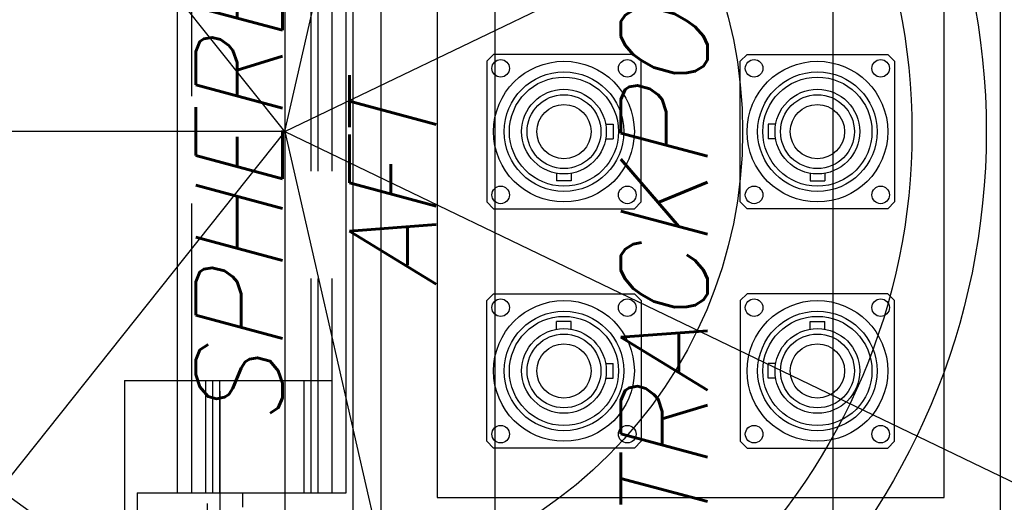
# Model space of a CAD drawing. Extents: x -135 to 10, y 84 to 175.
# Tile 7 of 53: x -110.57 to -101.83, y 144.26 to 148.54. Entities that reach past the tile are written whole.
import ezdxf

# ---------------------------------------------------------------- set-up
doc = ezdxf.new("R2010")
doc.units = 0
doc.header["$LTSCALE"] = 1.5
doc.header["$MEASUREMENT"] = 0
doc.linetypes.add('HIDDEN', pattern=[0.375, 0.25, -0.125])
doc.linetypes.add('SLDHIDDEN0', pattern=[1.905, 1.27, -0.635])
doc.layers.get('0').update_dxf_attribs({"linetype": 'CONTINUOUS'})
doc.layers.get('DEFPOINTS').update_dxf_attribs({"linetype": 'CONTINUOUS'})
for name, color, linetype in [('ANTENNA', 2, 'CONTINUOUS'), ('DEVICE_TRACKPOINT', 212, 'CONTINUOUS'), ('HULL', 7, 'CONTINUOUS'), ('J_BOX_AFT', 171, 'CONTINUOUS'), ('SPHERE_AFT', 7, 'CONTINUOUS'), ('STATION1', 134, 'CONTINUOUS'), ('STATION10', 60, 'CONTINUOUS'), ('STATION11', 70, 'CONTINUOUS'), ('STATION12', 50, 'CONTINUOUS'), ('STATION13', 90, 'CONTINUOUS'), ('STATION14', 100, 'CONTINUOUS'), ('STATION15', 110, 'CONTINUOUS'), ('STATION2', 136, 'CONTINUOUS'), ('STATION3', 138, 'CONTINUOUS'), ('STATION4', 140, 'CONTINUOUS'), ('STATION5', 142, 'CONTINUOUS'), ('STATION6', 144, 'CONTINUOUS'), ('STATION7', 146, 'CONTINUOUS'), ('STATION8', 150, 'CONTINUOUS'), ('STATION9', 201, 'CONTINUOUS'), ('V_BAND_COMPRESSION', 6, 'CONTINUOUS'), ('V_BAND_TENSION', 5, 'CONTINUOUS')]:
    doc.layers.add(name, color=color, linetype=linetype)
doc.styles.add('ENGR', font='Romans', dxfattribs={"oblique": 15})
doc.dimstyles.get("Standard").update_dxf_attribs({"dimtxt": 0.18, "dimasz": 0.18, "dimexe": 0.18, "dimexo": 0.0625, "dimgap": 0.09, "dimtad": 0, "dimtih": 1, "dimtoh": 1, "dimdec": 4, "dimzin": 0, "dimtxsty": 'STANDARD', "dimcen": 0.09, "dimazin": 3, "dimtfac": 1, "dimtdec": 4, "dimtofl": 0, "dimtmove": 0, "dimatfit": 3, "dimtolj": 1, "dimtzin": 0})

# ---------------------------------------------------------------- blocks, each defined once
blk = doc.blocks.new('*D8')
at = {"color": 0, "linetype": 'BYBLOCK'}
for p, q in [((-115.6729, 156.8957), (-123.3662, 166.5428)), ((-116.9683, 147.5479), (-132.5137, 147.5479))]:
    blk.add_line(p, q, dxfattribs=at)
for start, end in [(131.23711, 151.54113), (156.96834, 177.33431)]:
    blk.add_arc((-108.2183, 147.5479), 23.2154, start, end, dxfattribs=at)
for points in [[(-123.6368, 165.1437), (-123.4059, 164.8676), (-122.6928, 165.6985)], [(-131.2286, 148.6234), (-131.5885, 148.6318), (-131.4337, 147.5479)]]:
    blk.add_solid(points, dxfattribs=at)
at = {"layer": 'DEFPOINTS', "color": 0, "linetype": 'BYBLOCK'}
for p in [(-127.3997, 160.6256), (-115.2052, 156.3093), (-116.2183, 147.5479), (-108.2183, 147.5479), (-108.2183, 147.5479)]:
    blk.add_point(p, dxfattribs=at)
at = {"color": 0, "linetype": 'BYBLOCK', "insert": (-129.1346, 157.6207), "char_height": 0.9, "attachment_point": 5, "style": 'ENGR'}
blk.add_mtext('\\A1;51°', dxfattribs=at)

msp = doc.modelspace()

# ---------------------------------------------------------------- linework, layer by layer
for p, q in [((-108.2183, 157.3672), (-108.2183, 137.7286)), ((-108.2183, 147.5479), (-115.2052, 156.3093)), ((-108.2183, 147.5479), (-106.4381, 155.3473)), ((-108.2183, 147.5479), (-100.56, 151.2359)), ((-108.2183, 147.5479), (-116.2183, 147.5479)), ((-108.2183, 147.5479), (-113.2062, 141.2933)), ((-108.2183, 147.5479), (-106.3268, 139.261)), ((-108.2183, 147.5479), (-101.0105, 144.0768))]:
    msp.add_line(p, q)
msp.add_circle((-108.2183, 147.5479), 9.8193)
at = {"layer": 'ANTENNA', "linetype": 'CONTINUOUS'}
for p, q in [((-109.1741, 158.3393), (-109.1741, 144.3393)), ((-107.6741, 144.3393), (-107.6741, 158.3393)), ((-109.5308, 144.3393), (-107.7624, 144.3393)), ((-108.5933, 144.2143), (-108.5933, 144.3393)), ((-107.7624, 144.3393), (-107.6741, 144.3393))]:
    msp.add_line(p, q, dxfattribs=at)
at = {"layer": 'ANTENNA', "linetype": 'SLDHIDDEN0'}
for p, q in [((-109.0491, 158.3393), (-109.0491, 144.3393)), ((-107.9866, 144.3393), (-107.9866, 158.3393)), ((-107.9241, 144.3393), (-107.9241, 158.3393)), ((-107.7991, 144.3393), (-107.7991, 158.3393)), ((-109.6433, 145.3393), (-109.6433, 143.3393)), ((-109.6433, 145.3393), (-107.7991, 145.3393)), ((-109.0491, 145.3393), (-109.0491, 144.3393)), ((-109.0491, 145.3393), (-109.0491, 144.3393)), ((-109.0491, 145.3393), (-107.7991, 145.3393)), ((-108.9241, 145.3393), (-108.9241, 144.3393)), ((-108.8616, 145.3393), (-108.8616, 144.3393)), ((-108.7991, 145.3393), (-108.7991, 144.3393)), ((-108.7933, 143.3393), (-108.7933, 145.3393)), ((-108.0491, 144.3393), (-108.0491, 145.3393)), ((-107.9866, 144.3393), (-107.9866, 145.3393)), ((-107.9241, 144.3393), (-107.9241, 145.3393)), ((-107.7991, 144.3393), (-107.7991, 145.3393)), ((-107.7991, 144.3393), (-107.7991, 145.3393)), ((-109.6433, 144.3393), (-109.6433, 143.3393)), ((-109.5308, 144.3393), (-109.5308, 142.3393)), ((-108.9058, 142.3393), (-108.9058, 144.3393)), ((-108.7933, 143.3476), (-108.7933, 144.3393))]:
    msp.add_line(p, q, dxfattribs=at)
at = {"layer": 'DEVICE_TRACKPOINT'}
for p, q in [((-106.3554, 151.7938), (-106.3554, 143.2938)), ((-103.3554, 151.7938), (-103.3554, 143.2938))]:
    msp.add_line(p, q, dxfattribs=at)
at = {"layer": 'HULL'}
for radius in [10.5, 10.25]:
    msp.add_circle((-108.2183, 147.5479), radius, dxfattribs=at)
at = {"layer": 'J_BOX_AFT'}
for p, q in [((-107.6166, 151.5479), (-107.6166, 143.5479)), ((-107.3666, 151.2979), (-107.3666, 143.7979)), ((-101.8666, 143.7979), (-101.8666, 151.2979)), ((-106.8666, 150.7979), (-106.8666, 144.2979)), ((-102.3666, 144.2979), (-102.3666, 150.7979)), ((-106.3666, 148.2328), (-106.4266, 148.1728)), ((-106.4266, 148.1728), (-106.4266, 146.923)), ((-105.1167, 148.2328), (-106.3666, 148.2328)), ((-105.0567, 148.1728), (-105.1167, 148.2328)), ((-105.0567, 146.923), (-105.0567, 148.1728)), ((-104.1766, 148.1728), (-104.1166, 148.2328)), ((-104.1766, 146.923), (-104.1766, 148.1728)), ((-104.1166, 148.2328), (-102.8667, 148.2328)), ((-102.8667, 148.2328), (-102.8067, 148.1728)), ((-102.8067, 148.1728), (-102.8067, 146.923)), ((-106.4266, 146.923), (-106.3666, 146.863)), ((-106.3666, 146.863), (-105.1167, 146.863)), ((-105.1167, 146.863), (-105.0567, 146.923)), ((-104.1166, 146.863), (-104.1766, 146.923)), ((-102.8667, 146.863), (-104.1166, 146.863)), ((-102.8067, 146.923), (-102.8667, 146.863)), ((-106.4266, 146.0478), (-106.3666, 146.1078)), ((-106.3666, 146.1078), (-105.1167, 146.1078)), ((-105.1167, 146.1078), (-105.0567, 146.0478)), ((-104.1166, 146.1078), (-104.1766, 146.0478)), ((-102.8667, 146.1078), (-104.1166, 146.1078)), ((-102.8067, 146.0478), (-102.8667, 146.1078)), ((-106.4266, 144.7979), (-106.4266, 146.0478)), ((-105.0567, 146.0478), (-105.0567, 144.7979)), ((-104.1766, 146.0478), (-104.1766, 144.7979)), ((-102.8067, 144.7979), (-102.8067, 146.0478)), ((-106.3666, 144.7379), (-106.4266, 144.7979)), ((-105.0567, 144.7979), (-105.1167, 144.7379)), ((-104.1766, 144.7979), (-104.1166, 144.7379)), ((-102.8667, 144.7379), (-102.8067, 144.7979)), ((-105.1167, 144.7379), (-106.3666, 144.7379)), ((-104.1166, 144.7379), (-102.8667, 144.7379)), ((-106.8666, 144.2979), (-102.3666, 144.2979))]:
    msp.add_line(p, q, dxfattribs=at)
at = {"layer": 'J_BOX_AFT', "color": 7}
for p, q in [((-105.3713, 147.6129), (-105.3042, 147.6129)), ((-105.3042, 147.6129), (-105.3042, 147.4829)), ((-103.9291, 147.6129), (-103.9291, 147.4829)), ((-103.8619, 147.6129), (-103.9291, 147.6129)), ((-105.3713, 147.4829), (-105.3042, 147.4829)), ((-103.8619, 147.4829), (-103.9291, 147.4829)), ((-105.8066, 147.1776), (-105.8066, 147.1105)), ((-105.6766, 147.1105), (-105.8066, 147.1105)), ((-105.6766, 147.1776), (-105.6766, 147.1105)), ((-103.5566, 147.1776), (-103.5566, 147.1105)), ((-103.5566, 147.1105), (-103.4266, 147.1105)), ((-103.4266, 147.1776), (-103.4266, 147.1105)), ((-105.8066, 145.7931), (-105.8066, 145.8603)), ((-105.6766, 145.8603), (-105.8066, 145.8603)), ((-105.6766, 145.7931), (-105.6766, 145.8603)), ((-103.5566, 145.7931), (-103.5566, 145.8603)), ((-103.5566, 145.8603), (-103.4266, 145.8603)), ((-103.4266, 145.7931), (-103.4266, 145.8603)), ((-105.3713, 145.4878), (-105.3042, 145.4878)), ((-105.3042, 145.3578), (-105.3042, 145.4878)), ((-103.9291, 145.3578), (-103.9291, 145.4878)), ((-103.8619, 145.4878), (-103.9291, 145.4878)), ((-105.3713, 145.3578), (-105.3042, 145.3578)), ((-103.8619, 145.3578), (-103.9291, 145.3578))]:
    msp.add_line(p, q, dxfattribs=at)
at = {"layer": 'J_BOX_AFT'}
for centre, radius in [((-106.3036, 148.1099), 0.078), ((-105.7416, 147.5479), 0.6249), ((-105.1797, 148.1099), 0.078), ((-104.0536, 148.1099), 0.078), ((-103.4916, 147.5479), 0.6249), ((-102.9297, 148.1099), 0.078), ((-105.7416, 147.5479), 0.2411), ((-103.4916, 147.5479), 0.2411), ((-106.3036, 146.986), 0.078), ((-105.1797, 146.986), 0.078), ((-104.0536, 146.986), 0.078), ((-102.9297, 146.986), 0.078), ((-106.3036, 145.9848), 0.078), ((-105.1797, 145.9848), 0.078), ((-104.0536, 145.9848), 0.078), ((-102.9297, 145.9848), 0.078), ((-105.7416, 145.4228), 0.6249), ((-103.4916, 145.4228), 0.6249), ((-105.7416, 145.4228), 0.2411), ((-103.4916, 145.4228), 0.2411), ((-106.3036, 144.8609), 0.078), ((-105.1797, 144.8609), 0.078), ((-104.0536, 144.8609), 0.078), ((-102.9297, 144.8609), 0.078)]:
    msp.add_circle(centre, radius, dxfattribs=at)
at = {"layer": 'J_BOX_AFT', "color": 7}
for centre, radius in [((-105.7416, 147.5479), 0.5305), ((-103.4916, 147.5479), 0.5305), ((-105.7416, 147.5479), 0.4845), ((-103.4916, 147.5479), 0.4845), ((-105.7416, 147.5479), 0.376), ((-103.4916, 147.5479), 0.376), ((-105.7416, 147.5479), 0.3278), ((-103.4916, 147.5479), 0.3278), ((-105.7416, 145.4228), 0.5305), ((-105.7416, 145.4228), 0.4845), ((-103.4916, 145.4228), 0.5305), ((-103.4916, 145.4228), 0.4845), ((-105.7416, 145.4228), 0.376), ((-103.4916, 145.4228), 0.376), ((-105.7416, 145.4228), 0.3278), ((-103.4916, 145.4228), 0.3278)]:
    msp.add_circle(centre, radius, dxfattribs=at)
at = {"layer": 'SPHERE_AFT'}
for radius in [8.5, 8]:
    msp.add_circle((-108.2183, 147.5479), radius, dxfattribs=at)
at = {"layer": 'STATION1'}
msp.add_circle((-108.2183, 147.5479), 5.5659, dxfattribs=at)
at = {"layer": 'STATION10'}
msp.add_circle((-108.2183, 147.5479), 9.8298, dxfattribs=at)
at = {"layer": 'STATION11'}
msp.add_circle((-108.2183, 147.5479), 9.3876, dxfattribs=at)
at = {"layer": 'STATION12'}
msp.add_circle((-108.2183, 147.5479), 8.7246, dxfattribs=at)
at = {"layer": 'STATION13'}
msp.add_circle((-108.2183, 147.5479), 7.7189, dxfattribs=at)
at = {"layer": 'STATION14'}
msp.add_circle((-108.2183, 147.5479), 6.2258, dxfattribs=at)
at = {"layer": 'STATION15'}
msp.add_circle((-108.2183, 147.5479), 4.0631, dxfattribs=at)
at = {"layer": 'STATION2'}
msp.add_circle((-108.2183, 147.5479), 7.8359, dxfattribs=at)
at = {"layer": 'STATION3'}
msp.add_circle((-108.2183, 147.5479), 9.175, dxfattribs=at)
at = {"layer": 'STATION4'}
msp.add_circle((-108.2183, 147.5479), 9.8959, dxfattribs=at)
at = {"layer": 'STATION5'}
msp.add_circle((-108.2183, 147.5479), 10.1976, dxfattribs=at)
at = {"layer": 'STATION6'}
msp.add_circle((-108.2183, 147.5479), 10.2462, dxfattribs=at)
at = {"layer": 'STATION7'}
msp.add_circle((-108.2183, 147.5479), 10.2462, dxfattribs=at)
at = {"layer": 'STATION8'}
msp.add_circle((-108.2183, 147.5479), 10.2344, dxfattribs=at)
msp.add_circle((-108.2183, 147.5479), 10.2344, dxfattribs=at)
at = {"layer": 'STATION9'}
msp.add_circle((-108.2183, 147.5479), 10.1048, dxfattribs=at)
at = {"layer": 'V_BAND_COMPRESSION'}
for radius in [9.8073, 9.7473, 9.6732, 9.3773, 9.1091, 8.7197]:
    msp.add_circle((-108.2183, 147.5479), radius, dxfattribs=at)
at = {"layer": 'V_BAND_COMPRESSION', "linetype": 'HIDDEN'}
msp.add_circle((-108.2183, 147.5479), 9.332, dxfattribs=at)
at = {"layer": 'V_BAND_TENSION'}
for radius, start, end in [(9.917, 3.61335, 176.38665), (9.837, 3.64278, 176.35722), (9.917, 183.61335, 356.38665), (9.837, 183.64278, 356.35722), (10.5, 187.7574, 352.26956), (10.4375, 187.75442, 352.26658)]:
    msp.add_arc((-108.2183, 147.5479), radius, start, end, dxfattribs=at)

# ---------------------------------------------------------------- texts
at = {"layer": 'DEVICE_TRACKPOINT', "style": 'ENGR', "oblique": 15}
msp.add_text('TRACKPOINT', height=0.7695, rotation=90, dxfattribs=at).set_placement((-104.4665, 143.9983))
at = {"layer": 'SPHERE_AFT', "style": 'ENGR', "oblique": 15}
for s, p in [('SPHERE', (-108.241, 144.9197)), ('AFT', (-106.8749, 146.1611))]:
    msp.add_text(s, height=0.7695, rotation=90, dxfattribs=at).set_placement(p)

# ---------------------------------------------------------------- dimensions: what is measured, and where the dimension line sits
dim = msp.add_angular_dim_2l(base=(-127.3997, 160.6256), line1=((-108.2183, 147.5479), (-116.2183, 147.5479)), line2=((-108.2183, 147.5479), (-115.2052, 156.3093)), dimstyle='STANDARD', override={"dimscale": 6, "dimtxt": 0.15, "dimexo": 0.125, "dimdec": 0, "dimtxsty": 'ENGR', "dimtdec": 0})
dim.commit()
dim.dimension.update_dxf_attribs({"geometry": '*D8', "text_midpoint": (-129.1346, 157.6207), "dimtype": 162})

doc.saveas('drawing.dxf')
